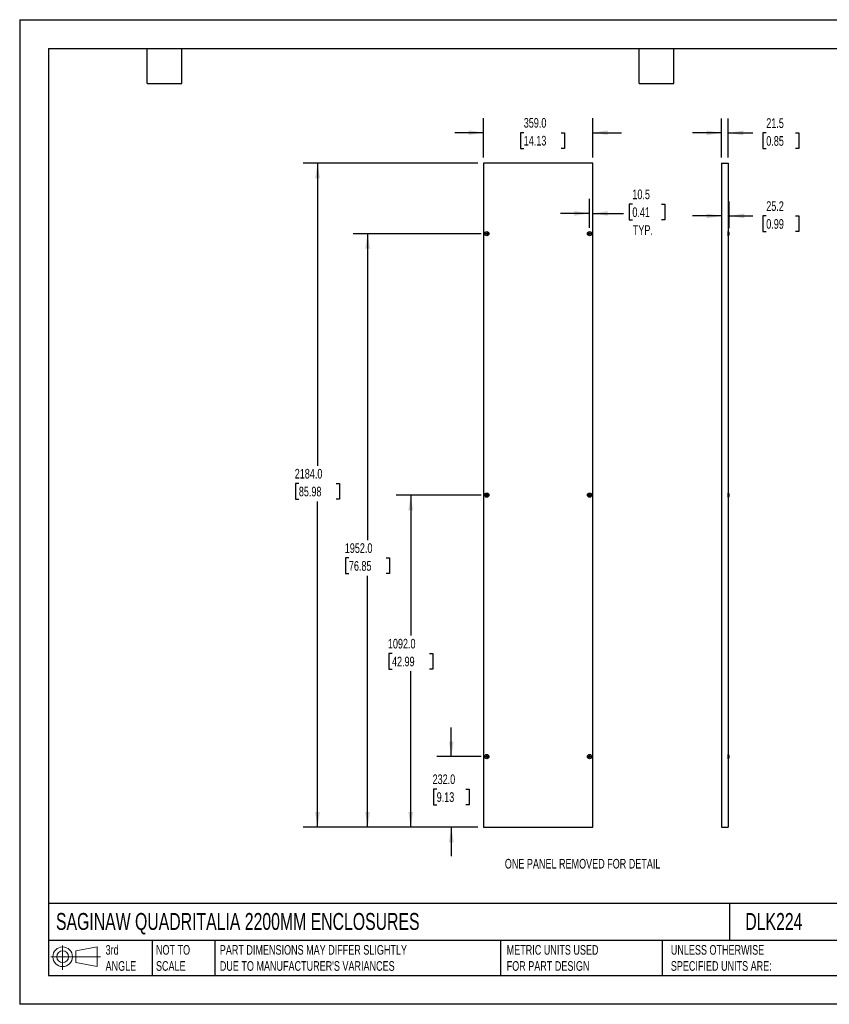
# Model space of a CAD drawing. Header units: millimetres. Extents: x 0 to 4191, y 0 to 3239.
# Tile 1 of 2: x 0 to 2665, y 0 to 3239. Entities that reach past the tile are written whole.
import ezdxf

# ---------------------------------------------------------------- set-up
doc = ezdxf.new("R2010")
doc.units = ezdxf.units.MM
doc.header["$LTSCALE"] = 15
doc.layers.add('DIMENSIONS', color=140, linetype='Continuous', lineweight=25)
doc.layers.add('TEXT', color=140, linetype='Continuous', lineweight=25)
doc.styles.add('SLDTEXTSTYLE0', font='TXT', dxfattribs={"width": 0.7})
doc.dimstyles.new('SLDDIMSTYLE0', dxfattribs={"dimtxt": 32.370117, "dimasz": 49.53, "dimexe": 0, "dimexo": 0.0625, "dimgap": 8.092529, "dimtad": 0, "dimtih": 1, "dimtoh": 1, "dimdec": 1, "dimrnd": 1e-09, "dimzin": 4, "dimdsep": 46, "dimtxsty": 'SLDTEXTSTYLE0', "dimsah": 1, "dimcen": 0.09, "dimadec": 0, "dimazin": 1, "dimtfac": 1, "dimtdec": 1, "dimtmove": 0, "dimatfit": 0, "dimfxl": 0, "dimfrac": 2, "dimtolj": 1, "dimtzin": 12, "dimarcsym": 0})
doc.dimstyles.new('SLDDIMSTYLE1', dxfattribs={"dimtxt": 32.370117, "dimasz": 49.53, "dimexe": 0, "dimexo": 0.0625, "dimgap": 8.092529, "dimtad": 0, "dimtih": 1, "dimtoh": 1, "dimdec": 1, "dimrnd": 1e-09, "dimzin": 4, "dimdsep": 46, "dimtxsty": 'SLDTEXTSTYLE0', "dimsah": 1, "dimcen": 0.09, "dimadec": 0, "dimazin": 1, "dimtfac": 1, "dimtdec": 1, "dimtofl": 0, "dimtmove": 0, "dimatfit": 3, "dimfxl": 0, "dimfrac": 2, "dimtolj": 1, "dimtzin": 12, "dimarcsym": 0})
doc.dimstyles.new('SLDDIMSTYLE2', dxfattribs={"dimtxt": 32.370117, "dimasz": 49.53, "dimexe": 0, "dimexo": 0.0625, "dimgap": 8.092529, "dimtad": 0, "dimtih": 1, "dimtoh": 1, "dimdec": 1, "dimrnd": 1e-09, "dimzin": 12, "dimdsep": 46, "dimtxsty": 'SLDTEXTSTYLE0', "dimsah": 1, "dimcen": 0.09, "dimadec": 0, "dimazin": 3, "dimtfac": 1, "dimtdec": 1, "dimtmove": 0, "dimatfit": 0, "dimfxl": 0, "dimfrac": 2, "dimtolj": 1, "dimtzin": 12, "dimarcsym": 0})

# ---------------------------------------------------------------- blocks, each defined once
blk = doc.blocks.new('Block11')
at = {"color": 7, "linetype": 'Continuous', "lineweight": 18}
for p, q in [((38.8, 79.7), (38.8, 0)), ((82.2, 62.5), (152.6, 75.5)), ((152.6, 75.5), (152.6, 11)), ((0, 43.2), (163.1, 43.2)), ((82.2, 23.9), (82.2, 62.5)), ((82.2, 23.9), (152.6, 11))]:
    blk.add_line(p, q, dxfattribs=at)
for radius in [32.3, 19.3]:
    blk.add_circle((38.8, 43.2), radius, dxfattribs=at)
blk = doc.blocks.new('Block12')
at = {"color": 7, "linetype": 'Continuous'}
blk.add_blockref('Block11', (0, 0), dxfattribs=at)
blk = doc.blocks.new('_D')
at = {"layer": 'DIMENSIONS'}
for p, q in [((1526.9, 2785.8), (1526.9, 2914.5)), ((1885.9, 2785.8), (1885.9, 2914.5)), ((1526.9, 2866.9), (1431.7, 2866.9)), ((1659, 2866.9), (1648.2, 2866.9)), ((1648.2, 2866.9), (1648.2, 2815.4)), ((1782.2, 2866.9), (1793, 2866.9)), ((1793, 2866.9), (1793, 2815.4)), ((1885.9, 2866.9), (1981.2, 2866.9)), ((1648.2, 2815.4), (1659, 2815.4)), ((1793, 2815.4), (1782.2, 2815.4))]:
    blk.add_line(p, q, dxfattribs=at)
for points in [[(1526.9, 2866.9), (1477.4, 2874.5), (1477.4, 2859.3)], [(1885.9, 2866.9), (1935.5, 2859.3), (1935.5, 2874.5)]]:
    blk.add_solid(points, dxfattribs=at)
at = {"layer": 'DIMENSIONS', "char_height": 31.75, "attachment_point": 1, "style": 'SLDTEXTSTYLE0'}
for s, insert in [('359.0', (1659, 2915.1)), ('14.13', (1659, 2856.4))]:
    blk.add_mtext(s, dxfattribs=dict(at, insert=insert))
blk = doc.blocks.new('_D_1')
at = {"layer": 'DIMENSIONS'}
for p, q in [((1420.5, 814.7), (1420.5, 910)), ((1518.4, 814.7), (1372.9, 814.7)), ((1372.4, 708), (1361.6, 708)), ((1361.6, 708), (1361.6, 656.6)), ((1468.6, 708), (1479.5, 708)), ((1479.5, 708), (1479.5, 656.6)), ((1361.6, 656.6), (1372.4, 656.6)), ((1479.5, 656.6), (1468.6, 656.6)), ((1507.9, 582.7), (1372.9, 582.7)), ((1420.5, 582.7), (1420.5, 487.5))]:
    blk.add_line(p, q, dxfattribs=at)
for points in [[(1420.5, 814.7), (1428.2, 864.3), (1412.9, 864.3)], [(1420.5, 582.7), (1412.9, 533.2), (1428.2, 533.2)]]:
    blk.add_solid(points, dxfattribs=at)
at = {"layer": 'DIMENSIONS', "char_height": 31.75, "attachment_point": 1, "style": 'SLDTEXTSTYLE0'}
for s, insert in [('232.0', (1359, 756.2)), ('9.13', (1372.4, 697.5))]:
    blk.add_mtext(s, dxfattribs=dict(at, insert=insert))
blk = doc.blocks.new('_D_2')
at = {"layer": 'DIMENSIONS'}
for p, q in [((1518.4, 1674.7), (1239.3, 1674.7)), ((1286.9, 1674.7), (1286.9, 1212.7)), ((1225.4, 1154), (1214.5, 1154)), ((1214.5, 1154), (1214.5, 1102.5)), ((1348.5, 1154), (1359.4, 1154)), ((1359.4, 1154), (1359.4, 1102.5)), ((1214.5, 1102.5), (1225.4, 1102.5)), ((1359.4, 1102.5), (1348.5, 1102.5)), ((1286.9, 582.7), (1286.9, 1095.3)), ((1507.9, 582.7), (1239.3, 582.7))]:
    blk.add_line(p, q, dxfattribs=at)
for points in [[(1286.9, 1674.7), (1279.3, 1625.2), (1294.5, 1625.2)], [(1286.9, 582.7), (1294.5, 632.3), (1279.3, 632.3)]]:
    blk.add_solid(points, dxfattribs=at)
at = {"layer": 'DIMENSIONS', "char_height": 31.75, "attachment_point": 1, "style": 'SLDTEXTSTYLE0'}
for s, insert in [('1092.0', (1211.9, 1202.1)), ('42.99', (1225.4, 1143.4))]:
    blk.add_mtext(s, dxfattribs=dict(at, insert=insert))
blk = doc.blocks.new('_D_3')
at = {"layer": 'DIMENSIONS'}
for p, q in [((1518.4, 2534.7), (1097.4, 2534.7)), ((1145, 2534.7), (1145, 1527)), ((1083.5, 1468.3), (1072.6, 1468.3)), ((1072.6, 1468.3), (1072.6, 1416.8)), ((1206.6, 1468.3), (1217.5, 1468.3)), ((1217.5, 1468.3), (1217.5, 1416.8)), ((1072.6, 1416.8), (1083.5, 1416.8)), ((1145, 582.7), (1145, 1409.6)), ((1217.5, 1416.8), (1206.6, 1416.8)), ((1507.9, 582.7), (1097.4, 582.7))]:
    blk.add_line(p, q, dxfattribs=at)
for points in [[(1145, 2534.7), (1137.4, 2485.2), (1152.7, 2485.2)], [(1145, 582.7), (1152.7, 632.3), (1137.4, 632.3)]]:
    blk.add_solid(points, dxfattribs=at)
at = {"layer": 'DIMENSIONS', "char_height": 31.75, "attachment_point": 1, "style": 'SLDTEXTSTYLE0'}
for s, insert in [('1952.0', (1070, 1516.5)), ('76.85', (1083.5, 1457.8))]:
    blk.add_mtext(s, dxfattribs=dict(at, insert=insert))
blk = doc.blocks.new('_D_4')
at = {"layer": 'DIMENSIONS'}
for p, q in [((1507.9, 2766.7), (932.7, 2766.7)), ((980.3, 2766.7), (980.3, 1771.6)), ((918.8, 1712.9), (907.9, 1712.9)), ((907.9, 1712.9), (907.9, 1661.5)), ((1041.9, 1712.9), (1052.8, 1712.9)), ((1052.8, 1712.9), (1052.8, 1661.5)), ((907.9, 1661.5), (918.8, 1661.5)), ((980.3, 582.7), (980.3, 1654.3)), ((1052.8, 1661.5), (1041.9, 1661.5)), ((1507.9, 582.7), (932.7, 582.7))]:
    blk.add_line(p, q, dxfattribs=at)
for points in [[(980.3, 2766.7), (972.7, 2717.2), (988, 2717.2)], [(980.3, 582.7), (988, 632.3), (972.7, 632.3)]]:
    blk.add_solid(points, dxfattribs=at)
at = {"layer": 'DIMENSIONS', "char_height": 31.75, "attachment_point": 1, "style": 'SLDTEXTSTYLE0'}
for s, insert in [('2184.0', (905.3, 1761.1)), ('85.98', (918.8, 1702.4))]:
    blk.add_mtext(s, dxfattribs=dict(at, insert=insert))
blk = doc.blocks.new('_D_5')
at = {"layer": 'DIMENSIONS'}
for p, q in [((1875.4, 2553.8), (1875.4, 2649.1)), ((2016.4, 2631.8), (2005.5, 2631.8)), ((2005.5, 2631.8), (2005.5, 2580.3)), ((2112.6, 2631.8), (2123.5, 2631.8)), ((2123.5, 2631.8), (2123.5, 2580.3)), ((1875.4, 2601.5), (1780.2, 2601.5)), ((1885.9, 2601.5), (1987.4, 2601.5)), ((2005.5, 2580.3), (2016.4, 2580.3)), ((2123.5, 2580.3), (2112.6, 2580.3))]:
    blk.add_line(p, q, dxfattribs=at)
for points in [[(1875.4, 2601.5), (1825.9, 2609.1), (1825.9, 2593.9)], [(1885.9, 2601.5), (1935.5, 2593.9), (1935.5, 2609.1)]]:
    blk.add_solid(points, dxfattribs=at)
at = {"layer": 'DIMENSIONS', "char_height": 31.75, "attachment_point": 1, "style": 'SLDTEXTSTYLE0'}
for s, insert in [('10.5', (2016.4, 2679.9)), ('0.41', (2016.4, 2621.2)), ('TYP.', (2018, 2562.6))]:
    blk.add_mtext(s, dxfattribs=dict(at, insert=insert))
blk = doc.blocks.new('_D_6')
at = {"layer": 'DIMENSIONS'}
for p, q in [((2310.1, 2785.8), (2310.1, 2913.7)), ((2331.6, 2785.8), (2331.6, 2913.7)), ((2310.1, 2866.1), (2214.8, 2866.1)), ((2331.6, 2866.1), (2413.2, 2866.1)), ((2457.1, 2866.1), (2446.2, 2866.1)), ((2446.2, 2866.1), (2446.2, 2814.6)), ((2553.3, 2866.1), (2564.1, 2866.1)), ((2564.1, 2866.1), (2564.1, 2814.6)), ((2446.2, 2814.6), (2457.1, 2814.6)), ((2564.1, 2814.6), (2553.3, 2814.6))]:
    blk.add_line(p, q, dxfattribs=at)
for points in [[(2310.1, 2866.1), (2260.5, 2873.7), (2260.5, 2858.5)], [(2331.6, 2866.1), (2381.1, 2858.5), (2381.1, 2873.7)]]:
    blk.add_solid(points, dxfattribs=at)
at = {"layer": 'DIMENSIONS', "char_height": 31.75, "attachment_point": 1, "style": 'SLDTEXTSTYLE0'}
for s, insert in [('21.5', (2457.1, 2914.3)), ('0.85', (2457.1, 2855.6))]:
    blk.add_mtext(s, dxfattribs=dict(at, insert=insert))
blk = doc.blocks.new('_D_7')
at = {"layer": 'DIMENSIONS'}
for p, q in [((2335.3, 2552.9), (2335.3, 2640.8)), ((2310.1, 2593.1), (2214.8, 2593.1)), ((2335.3, 2593.1), (2413.2, 2593.1)), ((2457.1, 2593.1), (2446.2, 2593.1)), ((2446.2, 2593.1), (2446.2, 2541.7)), ((2553.3, 2593.1), (2564.1, 2593.1)), ((2564.1, 2593.1), (2564.1, 2541.7)), ((2446.2, 2541.7), (2457.1, 2541.7)), ((2564.1, 2541.7), (2553.3, 2541.7))]:
    blk.add_line(p, q, dxfattribs=at)
for points in [[(2310.1, 2593.1), (2260.5, 2600.8), (2260.5, 2585.5)], [(2335.3, 2593.1), (2384.8, 2585.5), (2384.8, 2600.8)]]:
    blk.add_solid(points, dxfattribs=at)
at = {"layer": 'DIMENSIONS', "char_height": 31.75, "attachment_point": 1, "style": 'SLDTEXTSTYLE0'}
for s, insert in [('25.2', (2457.1, 2641.3)), ('0.99', (2457.1, 2582.6))]:
    blk.add_mtext(s, dxfattribs=dict(at, insert=insert))

msp = doc.modelspace()

# ---------------------------------------------------------------- linework, layer by layer
at = {"color": 7, "linetype": 'Continuous'}
for p, q in [((0.04, 3238.54), (0.04, 0.04)), ((0.04, 3238.54), (4191.04, 3238.54)), ((4191.04, 0.04), (0.04, 0.04))]:
    msp.add_line(p, q, dxfattribs=at)
for p, q in [((1526.93, 2766.73), (1526.93, 582.73)), ((1885.93, 2766.73), (1526.93, 2766.73)), ((1885.93, 582.73), (1885.93, 2766.73)), ((2310.08, 2766.73), (2310.08, 582.73)), ((2310.08, 2766.73), (2331.58, 2766.73)), ((2331.58, 2766.73), (2331.58, 582.73)), ((1535.38, 2534.98), (1535, 2535.64)), ((1535, 2533.83), (1535.38, 2534.48)), ((1535.43, 2536.39), (1536.19, 2536.39)), ((1536.19, 2533.08), (1535.43, 2533.08)), ((1536.62, 2536.64), (1536.99, 2537.29)), ((1536.99, 2532.18), (1536.62, 2532.83)), ((1537.86, 2537.29), (1538.23, 2536.64)), ((1538.23, 2532.83), (1537.86, 2532.18)), ((1538.67, 2536.39), (1539.42, 2536.39)), ((1539.42, 2533.08), (1538.67, 2533.08)), ((1539.85, 2535.64), (1539.47, 2534.98)), ((1539.47, 2534.48), (1539.85, 2533.83)), ((1873.38, 2534.98), (1873, 2535.64)), ((1873, 2533.83), (1873.38, 2534.48)), ((1873.43, 2536.39), (1874.19, 2536.39)), ((1874.19, 2533.08), (1873.43, 2533.08)), ((1874.62, 2536.64), (1874.99, 2537.29)), ((1874.99, 2532.18), (1874.62, 2532.83)), ((1875.86, 2537.29), (1876.23, 2536.64)), ((1876.23, 2532.83), (1875.86, 2532.18)), ((1876.67, 2536.39), (1877.42, 2536.39)), ((1877.42, 2533.08), (1876.67, 2533.08)), ((1877.85, 2535.64), (1877.47, 2534.98)), ((1877.47, 2534.48), (1877.85, 2533.83)), ((2332.08, 2541.73), (2331.58, 2541.73)), ((2331.58, 2527.73), (2332.08, 2527.73)), ((2332.08, 2527.73), (2332.08, 2541.73)), ((2335.28, 2531.73), (2335.28, 2537.73)), ((1535.38, 1674.98), (1535, 1675.64)), ((1535, 1673.83), (1535.38, 1674.48)), ((1535.43, 1676.39), (1536.19, 1676.39)), ((1536.19, 1673.08), (1535.43, 1673.08)), ((1536.62, 1676.64), (1536.99, 1677.29)), ((1536.99, 1672.18), (1536.62, 1672.83)), ((1537.86, 1677.29), (1538.23, 1676.64)), ((1538.23, 1672.83), (1537.86, 1672.18)), ((1538.67, 1676.39), (1539.42, 1676.39)), ((1539.42, 1673.08), (1538.67, 1673.08)), ((1539.85, 1675.64), (1539.47, 1674.98)), ((1539.47, 1674.48), (1539.85, 1673.83)), ((1873.38, 1674.98), (1873, 1675.64)), ((1873, 1673.83), (1873.38, 1674.48)), ((1873.43, 1676.39), (1874.19, 1676.39)), ((1874.19, 1673.08), (1873.43, 1673.08)), ((1874.62, 1676.64), (1874.99, 1677.29)), ((1874.99, 1672.18), (1874.62, 1672.83)), ((1875.86, 1677.29), (1876.23, 1676.64)), ((1876.23, 1672.83), (1875.86, 1672.18)), ((1876.67, 1676.39), (1877.42, 1676.39)), ((1877.42, 1673.08), (1876.67, 1673.08)), ((1877.85, 1675.64), (1877.47, 1674.98)), ((1877.47, 1674.48), (1877.85, 1673.83)), ((2332.08, 1681.73), (2331.58, 1681.73)), ((2331.58, 1667.73), (2332.08, 1667.73)), ((2332.08, 1667.73), (2332.08, 1681.73)), ((2335.28, 1671.73), (2335.28, 1677.73)), ((1535.38, 814.98), (1535, 815.64)), ((1535, 813.83), (1535.38, 814.48)), ((1535.43, 816.39), (1536.19, 816.39)), ((1536.19, 813.08), (1535.43, 813.08)), ((1536.62, 816.64), (1536.99, 817.29)), ((1536.99, 812.18), (1536.62, 812.83)), ((1537.86, 817.29), (1538.23, 816.64)), ((1538.23, 812.83), (1537.86, 812.18)), ((1538.67, 816.39), (1539.42, 816.39)), ((1539.42, 813.08), (1538.67, 813.08)), ((1539.85, 815.64), (1539.47, 814.98)), ((1539.47, 814.48), (1539.85, 813.83)), ((1873.38, 814.98), (1873, 815.64)), ((1873, 813.83), (1873.38, 814.48)), ((1873.43, 816.39), (1874.19, 816.39)), ((1874.19, 813.08), (1873.43, 813.08)), ((1874.62, 816.64), (1874.99, 817.29)), ((1874.99, 812.18), (1874.62, 812.83)), ((1875.86, 817.29), (1876.23, 816.64)), ((1876.23, 812.83), (1875.86, 812.18)), ((1876.67, 816.39), (1877.42, 816.39)), ((1877.42, 813.08), (1876.67, 813.08)), ((1877.85, 815.64), (1877.47, 814.98)), ((1877.47, 814.48), (1877.85, 813.83)), ((2332.08, 821.73), (2331.58, 821.73)), ((2332.08, 807.73), (2332.08, 821.73)), ((2335.28, 811.73), (2335.28, 817.73)), ((2331.58, 807.73), (2332.08, 807.73)), ((1526.93, 582.73), (1885.93, 582.73)), ((2310.08, 582.73), (2331.58, 582.73))]:
    msp.add_line(p, q)
for centre, radius in [((1537.43, 2534.73), 7), ((1537.43, 2534.73), 3), ((1875.43, 2534.73), 7), ((1875.43, 2534.73), 3), ((1537.43, 1674.73), 7), ((1537.43, 1674.73), 3), ((1875.43, 1674.73), 7), ((1875.43, 1674.73), 3), ((1537.43, 814.73), 7), ((1537.43, 814.73), 3), ((1875.43, 814.73), 7), ((1875.43, 814.73), 3)]:
    msp.add_circle(centre, radius)
for centre, radius, start, end in [((1535.43, 2535.89), 0.5, 90, 210), ((1535.43, 2533.58), 0.5, 150, 270), ((1534.95, 2534.73), 0.5, 330, 30), ((1536.19, 2536.89), 0.5, 270, 330), ((1536.19, 2532.58), 0.5, 30, 90), ((1537.43, 2537.04), 0.5, 30, 150), ((1537.43, 2532.43), 0.5, 210, 330), ((1538.67, 2536.89), 0.5, 210, 270), ((1538.67, 2532.58), 0.5, 90, 150), ((1539.91, 2534.73), 0.5, 150, 210), ((1539.42, 2535.89), 0.5, 330, 90), ((1539.42, 2533.58), 0.5, 270, 30), ((1873.43, 2535.89), 0.5, 90, 210), ((1873.43, 2533.58), 0.5, 150, 270), ((1872.95, 2534.73), 0.5, 330, 30), ((1874.19, 2536.89), 0.5, 270, 330), ((1874.19, 2532.58), 0.5, 30, 90), ((1875.43, 2537.04), 0.5, 30, 150), ((1875.43, 2532.43), 0.5, 210, 330), ((1876.67, 2536.89), 0.5, 210, 270), ((1876.67, 2532.58), 0.5, 90, 150), ((1877.91, 2534.73), 0.5, 150, 210), ((1877.42, 2535.89), 0.5, 330, 90), ((1877.42, 2533.58), 0.5, 270, 30), ((2327.43, 2534.73), 8.4, 20.91514, 56.40448), ((2327.43, 2534.73), 8.4, 303.59552, 339.08486), ((1535.43, 1675.89), 0.5, 90, 210), ((1535.43, 1673.58), 0.5, 150, 270), ((1534.95, 1674.73), 0.5, 330, 30), ((1536.19, 1676.89), 0.5, 270, 330), ((1536.19, 1672.58), 0.5, 30, 90), ((1537.43, 1677.04), 0.5, 30, 150), ((1537.43, 1672.43), 0.5, 210, 330), ((1538.67, 1676.89), 0.5, 210, 270), ((1538.67, 1672.58), 0.5, 90, 150), ((1539.91, 1674.73), 0.5, 150, 210), ((1539.42, 1675.89), 0.5, 330, 90), ((1539.42, 1673.58), 0.5, 270, 30), ((1873.43, 1675.89), 0.5, 90, 210), ((1873.43, 1673.58), 0.5, 150, 270), ((1872.95, 1674.73), 0.5, 330, 30), ((1874.19, 1676.89), 0.5, 270, 330), ((1874.19, 1672.58), 0.5, 30, 90), ((1875.43, 1677.04), 0.5, 30, 150), ((1875.43, 1672.43), 0.5, 210, 330), ((1876.67, 1676.89), 0.5, 210, 270), ((1876.67, 1672.58), 0.5, 90, 150), ((1877.91, 1674.73), 0.5, 150, 210), ((1877.42, 1675.89), 0.5, 330, 90), ((1877.42, 1673.58), 0.5, 270, 30), ((2327.43, 1674.73), 8.4, 20.91514, 56.40448), ((2327.43, 1674.73), 8.4, 303.59552, 339.08486), ((1535.43, 815.89), 0.5, 90, 210), ((1535.43, 813.58), 0.5, 150, 270), ((1534.95, 814.73), 0.5, 330, 30), ((1536.19, 816.89), 0.5, 270, 330), ((1536.19, 812.58), 0.5, 30, 90), ((1537.43, 817.04), 0.5, 30, 150), ((1537.43, 812.43), 0.5, 210, 330), ((1538.67, 816.89), 0.5, 210, 270), ((1538.67, 812.58), 0.5, 90, 150), ((1539.91, 814.73), 0.5, 150, 210), ((1539.42, 815.89), 0.5, 330, 90), ((1539.42, 813.58), 0.5, 270, 30), ((1873.43, 815.89), 0.5, 90, 210), ((1873.43, 813.58), 0.5, 150, 270), ((1872.95, 814.73), 0.5, 330, 30), ((1874.19, 816.89), 0.5, 270, 330), ((1874.19, 812.58), 0.5, 30, 90), ((1875.43, 817.04), 0.5, 30, 150), ((1875.43, 812.43), 0.5, 210, 330), ((1876.67, 816.89), 0.5, 210, 270), ((1876.67, 812.58), 0.5, 90, 150), ((1877.91, 814.73), 0.5, 150, 210), ((1877.42, 815.89), 0.5, 330, 90), ((1877.42, 813.58), 0.5, 270, 30), ((2327.43, 814.73), 8.4, 20.91514, 56.40448), ((2327.43, 814.73), 8.4, 303.59552, 339.08486)]:
    msp.add_arc(centre, radius, start, end)
at = {"layer": 'TEXT'}
for p, q in [((95.25, 3143.25), (4095.75, 3143.25)), ((95.25, 3143.25), (95.25, 95.25)), ((419.1, 3028.95), (419.1, 3143.25)), ((533.4, 3028.95), (533.4, 3143.25)), ((2038.35, 3028.95), (2038.35, 3143.25)), ((2152.65, 3028.95), (2152.65, 3143.25)), ((419.1, 3028.95), (533.4, 3028.95)), ((2038.35, 3028.95), (2152.65, 3028.95)), ((4095.75, 331.89), (95.25, 331.89)), ((2336.38, 331.89), (2336.38, 209.55)), ((4095.75, 209.55), (95.25, 209.55)), ((435.67, 209.55), (435.67, 95.25)), ((642.56, 209.55), (642.56, 95.25)), ((1582.26, 209.55), (1582.26, 95.25)), ((2114.97, 209.55), (2114.97, 95.25)), ((95.25, 95.25), (4095.75, 95.25))]:
    msp.add_line(p, q, dxfattribs=at)

# ---------------------------------------------------------------- block references
msp.add_blockref('Block12', (102.57, 113.31), dxfattribs=at)

# ---------------------------------------------------------------- texts
at = {"layer": 'DIMENSIONS', "insert": (1596.68, 478.35), "char_height": 31.75, "attachment_point": 1, "style": 'SLDTEXTSTYLE0'}
msp.add_mtext('ONE PANEL REMOVED FOR DETAIL', dxfattribs=at)
at = {"layer": 'TEXT', "attachment_point": 1, "style": 'SLDTEXTSTYLE0'}
for s, insert, char_height in [('SAGINAW QUADRITALIA 2200MM ENCLOSURES', (119.49, 300.35), 55.5625), ('DLK224', (2388.12, 300.35), 55.562), ('3rd^JANGLE', (282.76, 194.95), 31.75), ('NOT TO^JSCALE', (448.6, 194.95), 31.75), ("PART DIMENSIONS MAY DIFFER SLIGHTLY ^JDUE TO MANUFACTURER'S VARIANCES", (658.69, 194.95), 31.75), ('METRIC UNITS USED ^JFOR PART DESIGN', (1602.8, 194.95), 31.75), ('UNLESS OTHERWISE ^JSPECIFIED UNITS ARE:', (2143.04, 194.95), 31.75)]:
    msp.add_mtext(s, dxfattribs=dict(at, insert=insert, char_height=char_height))

# ---------------------------------------------------------------- dimensions: what is measured, and where the dimension line sits
at = {"layer": 'DIMENSIONS'}
for base, p1, p2, dimstyle, picture, middle in [((1526.93, 2866.89), (1885.93, 2766.73), (1526.93, 2766.73), 'SLDDIMSTYLE0', '_D', (1720.6, 2866.89)), ((2331.58, 2866.08), (2310.08, 2766.73), (2331.58, 2766.73), 'SLDDIMSTYLE2', '_D_6', (2505.16, 2866.08)), ((2335.28, 2593.15), (2310.08, 2766.73), (2335.28, 2533.83), 'SLDDIMSTYLE2', '_D_7', (2505.16, 2593.15))]:
    dim = msp.add_linear_dim(base=base, p1=p1, p2=p2, dimstyle=dimstyle, dxfattribs=at)
    dim.commit()
    dim.dimension.update_dxf_attribs({"geometry": picture, "text_midpoint": middle, "dimtype": 160})
for base, p1, p2, dimstyle, picture, middle in [((980.34, 2766.73), (1526.93, 582.73), (1526.93, 2766.73), 'SLDDIMSTYLE1', '_D_4', (980.34, 1712.95)), ((1145.04, 582.73), (1537.43, 2534.73), (1526.93, 582.73), 'SLDDIMSTYLE1', '_D_3', (1145.04, 1468.29)), ((1286.93, 1674.73), (1526.93, 582.73), (1537.43, 1674.73), 'SLDDIMSTYLE1', '_D_2', (1286.93, 1153.97)), ((1420.54, 814.73), (1526.93, 582.73), (1537.43, 814.73), 'SLDDIMSTYLE0', '_D_1', (1420.54, 708.04))]:
    dim = msp.add_linear_dim(base=base, p1=p1, p2=p2, angle=90, dimstyle=dimstyle, dxfattribs=at)
    dim.commit()
    dim.dimension.update_dxf_attribs({"geometry": picture, "text_midpoint": middle, "dimtype": 160})
dim = msp.add_linear_dim(base=(1885.93, 2601.49), p1=(1875.43, 2534.73), p2=(1885.93, 2766.73), text='<>\\PTYP.', dimstyle='SLDDIMSTYLE2', dxfattribs=at)
dim.commit()
dim.dimension.update_dxf_attribs({"geometry": '_D_5', "text_midpoint": (2064.49, 2601.49), "dimtype": 160})

doc.saveas('drawing.dxf')
